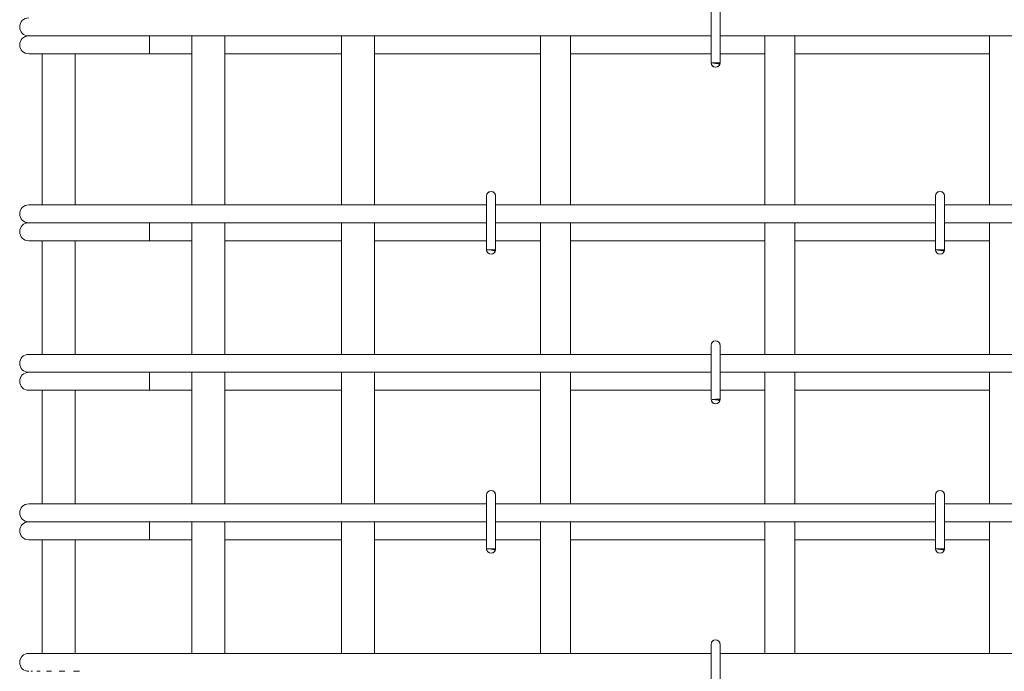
# Model space of a CAD drawing. Header units: millimetres. Extents: x -2599 to 8520, y -1002 to 49067.
# Tile 9 of 29: x -976 to -318, y 43706 to 44142. Entities that reach past the tile are written whole.
import ezdxf

# ---------------------------------------------------------------- set-up
doc = ezdxf.new("R2010")
doc.units = ezdxf.units.MM
for name, color, linetype, lineweight in [('A-____-____-DIMS', 211, 'Continuous', 9), ('A-____-____-DIMS-25', 211, 'Continuous', 9), ('S-RBAR-____-OTLN', 171, 'Continuous', 100)]:
    doc.layers.add(name, color=color, linetype=linetype, lineweight=lineweight)
doc.styles.add('GOST Common_I_2', font='GOST_Common Italic.ttf', dxfattribs={"width": 0.8, "height": 62.5})
doc.dimstyles.new('ADSK_Для_арматуры_Основной_2_5_мм_шаг_кол-во_Стрелки_точный', dxfattribs={"dimscale": 304.8, "dimtxt": 0.206224, "dimasz": 0, "dimexe": 0.123031, "dimexo": 0.000403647, "dimgap": 0.032808, "dimtad": 1, "dimdec": 0, "dimlfac": 304.8, "dimdsep": 46, "dimtxsty": 'GOST Common_I_2', "dimblk2": 'NONE', "dimsah": 1, "dimcen": 0.09, "dimdle": 0.123031, "dimazin": 0, "dimtfac": 1, "dimtdec": 4, "dimtix": 1, "dimtmove": 0, "dimatfit": 3, "dimfxl": 1, "dimtvp": 1, "dimtfill": 1, "dimtolj": 1, "dimtzin": 0, "dimarcsym": 2})
doc.dimstyles.new('ADSK_Для_арматуры_Основной_2_5_мм_шаг_кол-во_Стрелки_точный_1', dxfattribs={"dimscale": 304.8, "dimtxt": 0.206224, "dimasz": 0.246063, "dimexe": 0.123031, "dimexo": 0.000403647, "dimgap": 0.032808, "dimtad": 1, "dimdec": 0, "dimlfac": 304.8, "dimdsep": 46, "dimtxsty": 'GOST Common_I_2', "dimsah": 1, "dimcen": 0.09, "dimdle": 0.123031, "dimazin": 0, "dimtfac": 1, "dimtdec": 4, "dimtix": 1, "dimtmove": 0, "dimatfit": 3, "dimfxl": 1, "dimtvp": 1, "dimtfill": 1, "dimtolj": 1, "dimtzin": 0, "dimarcsym": 2})
doc.dimstyles.new('ADSK_Округление_5мм__Узкий__1', dxfattribs={"dimscale": 304.8, "dimtxt": 0.206224, "dimasz": 0.147638, "dimexe": 0.123031, "dimexo": 0.000269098, "dimgap": 0.032808, "dimtad": 1, "dimdec": 0, "dimlfac": 304.8, "dimrnd": 5, "dimdsep": 46, "dimtxsty": 'GOST Common_I_2', "dimblk1": 'OBLIQUE', "dimblk2": 'OBLIQUE', "dimsah": 1, "dimcen": 0.09, "dimdle": 0.123031, "dimazin": 0, "dimtfac": 1, "dimtdec": 4, "dimtix": 1, "dimtmove": 0, "dimatfit": 3, "dimfxl": 1, "dimtvp": 1, "dimtfill": 1, "dimtolj": 1, "dimtzin": 0, "dimlwd": 20, "dimlwe": 20, "dimarcsym": 2})

# ---------------------------------------------------------------- blocks, each defined once
blk = doc.blocks.new('DIMBLOCK4-КЖ1_ПЭ_ВЭ15_Армирование_Пилоны_Пм-15_3_1-1')
at = {"layer": 'A-____-____-DIMS-25', "lineweight": 40}
for p, q in [((-1175.74, 45325), (-1198.24, 45347.5)), ((-1175.74, 45325), (-1153.24, 45302.5)), ((-1175.74, 44125), (-1198.24, 44147.5)), ((-1175.74, 44125), (-1153.24, 44102.5))]:
    blk.add_line(p, q, dxfattribs=at)
at = {"layer": 'A-____-____-DIMS-25', "lineweight": 20}
for p, q in [((-1175.74, 45325), (-1213.24, 45325)), ((-1175.74, 45325), (-1175.74, 44125)), ((-1175.74, 45325), (-1001.09, 45325)), ((-1175.74, 44125), (-1213.24, 44125)), ((-1175.74, 44125), (-1001.09, 44125))]:
    blk.add_line(p, q, dxfattribs=at)
at = {"layer": 'A-____-____-DIMS-25', "color": 0, "lineweight": 20, "insert": (-1267.42, 44659.48), "char_height": 62.5, "width": 157.2495, "attachment_point": 1, "rotation": 90, "line_spacing_factor": 1.022761, "style": 'GOST Common_I_2', "bg_fill": 3, "box_fill_scale": 1.25, "bg_fill_color": 256, "bg_fill_true_color": 13158600, "bg_fill_transparency": 0}
blk.add_mtext('1200', dxfattribs=at)
blk = doc.blocks.new('_Oblique')
at = {"color": 0, "linetype": 'ByBlock', "lineweight": -2}
blk.add_line((-0.5, -0.5), (0.5, 0.5), dxfattribs=at)
blk = doc.blocks.new('DIMBLOCK5-КЖ1_ПЭ_ВЭ15_Армирование_Пилоны_Пм-15_3_1-1')
at = {"layer": 'A-____-____-DIMS-25', "lineweight": 40}
for p, q in [((-1175.74, 44125), (-1198.24, 44147.5)), ((-1175.74, 44125), (-1153.24, 44102.5)), ((-1175.74, 44000), (-1198.24, 44022.5)), ((-1175.74, 44000), (-1153.24, 43977.5))]:
    blk.add_line(p, q, dxfattribs=at)
at = {"layer": 'A-____-____-DIMS-25', "lineweight": 20}
for p, q in [((-1175.74, 44125), (-1213.24, 44125)), ((-1175.74, 44125), (-1175.74, 44000)), ((-1175.74, 44125), (-1001.09, 44125)), ((-1175.74, 44000), (-1213.24, 44000)), ((-1175.74, 44000), (-1001.09, 44000))]:
    blk.add_line(p, q, dxfattribs=at)
at = {"layer": 'A-____-____-DIMS-25', "color": 0, "lineweight": 20, "insert": (-1267.42, 44014.56), "char_height": 62.5, "width": 115.0606, "attachment_point": 1, "rotation": 90, "line_spacing_factor": 1.022761, "style": 'GOST Common_I_2', "bg_fill": 3, "box_fill_scale": 1.25, "bg_fill_color": 256, "bg_fill_true_color": 13158600, "bg_fill_transparency": 0}
blk.add_mtext('125', dxfattribs=at)
blk = doc.blocks.new('DIMBLOCK6-КЖ1_ПЭ_ВЭ15_Армирование_Пилоны_Пм-15_3_1-1')
at = {"layer": 'A-____-____-DIMS-25', "lineweight": 40}
for p, q in [((-1175.74, 44000), (-1198.24, 44022.5)), ((-1175.74, 44000), (-1153.24, 43977.5)), ((-1175.74, 43300), (-1198.24, 43322.5)), ((-1175.74, 43300), (-1153.24, 43277.5))]:
    blk.add_line(p, q, dxfattribs=at)
at = {"layer": 'A-____-____-DIMS-25', "lineweight": 20}
for p, q in [((-1175.74, 44000), (-1213.24, 44000)), ((-1175.74, 44000), (-1175.74, 43300)), ((-1175.74, 44000), (-1001.09, 44000)), ((-1175.74, 43300), (-1213.24, 43300)), ((-1175.74, 43300), (-1001.09, 43300))]:
    blk.add_line(p, q, dxfattribs=at)
at = {"layer": 'A-____-____-DIMS-25', "color": 0, "lineweight": 20, "insert": (-1267.42, 43597.26), "char_height": 62.5, "width": 126.5667, "attachment_point": 1, "rotation": 90, "line_spacing_factor": 1.022761, "style": 'GOST Common_I_2', "bg_fill": 3, "box_fill_scale": 1.25, "bg_fill_color": 256, "bg_fill_true_color": 13158600, "bg_fill_transparency": 0}
blk.add_mtext('700', dxfattribs=at)
blk = doc.blocks.new('DIMBLOCK18-КЖ1_ПЭ_ВЭ15_Армирование_Пилоны_Пм-15_3_1-1')
at = {"layer": 'A-____-____-DIMS-25', "lineweight": 40}
for points in [[(-1176.74, 45325), (-1186.62, 45250), (-1166.87, 45250)], [(-1176.74, 44125), (-1166.87, 44200), (-1186.62, 44200)]]:
    blk.add_hatch(color=256, dxfattribs=at).paths.add_polyline_path(points)
at = {"layer": 'A-____-____-DIMS-25'}
for p, q in [((-1176.74, 44087.5), (-1176.74, 45362.5)), ((-1176.74, 45325), (-1214.24, 45325)), ((-1176.74, 45325), (-1013.59, 45325)), ((-1176.74, 44125), (-1214.24, 44125)), ((-1176.74, 44125), (-1013.59, 44125))]:
    blk.add_line(p, q, dxfattribs=at)
at = {"layer": 'A-____-____-DIMS-25', "lineweight": 40}
for p, q in [((-1176.74, 45325), (-1186.62, 45250)), ((-1166.87, 45250), (-1176.74, 45325)), ((-1186.62, 45250), (-1166.87, 45250)), ((-1166.87, 44200), (-1186.62, 44200)), ((-1186.62, 44200), (-1176.74, 44125)), ((-1176.74, 44125), (-1166.87, 44200))]:
    blk.add_line(p, q, dxfattribs=at)
at = {"layer": 'A-____-____-DIMS-25', "color": 0, "insert": (-1268.42, 44554.01), "char_height": 62.5, "width": 410.3829, "attachment_point": 1, "rotation": 90, "line_spacing_factor": 1.022761, "style": 'GOST Common_I_2', "bg_fill": 3, "box_fill_scale": 1.25, "bg_fill_color": 256, "bg_fill_true_color": 13158600, "bg_fill_transparency": 0}
blk.add_mtext('200x6=1200', dxfattribs=at)
blk = doc.blocks.new('_None')
blk = doc.blocks.new('DIMBLOCK19-КЖ1_ПЭ_ВЭ15_Армирование_Пилоны_Пм-15_3_1-1')
at = {"layer": 'A-____-____-DIMS-25', "lineweight": 40}
for points in [[(-1176.74, 44000), (-1186.62, 43925), (-1166.87, 43925)], [(-1176.74, 43300), (-1166.87, 43375), (-1186.62, 43375)]]:
    blk.add_hatch(color=256, dxfattribs=at).paths.add_polyline_path(points)
at = {"layer": 'A-____-____-DIMS-25'}
for p, q in [((-1176.74, 43262.5), (-1176.74, 44037.5)), ((-1176.74, 44000), (-1214.24, 44000)), ((-1176.74, 44000), (-1013.59, 44000)), ((-1176.74, 43300), (-1214.24, 43300)), ((-1176.74, 43300), (-1013.59, 43300))]:
    blk.add_line(p, q, dxfattribs=at)
at = {"layer": 'A-____-____-DIMS-25', "lineweight": 40}
for p, q in [((-1176.74, 44000), (-1186.62, 43925)), ((-1166.87, 43925), (-1176.74, 44000)), ((-1186.62, 43925), (-1166.87, 43925)), ((-1166.87, 43375), (-1186.62, 43375)), ((-1186.62, 43375), (-1176.74, 43300)), ((-1176.74, 43300), (-1166.87, 43375))]:
    blk.add_line(p, q, dxfattribs=at)
at = {"layer": 'A-____-____-DIMS-25', "color": 0, "insert": (-1268.42, 43496.59), "char_height": 62.5, "width": 368.194, "attachment_point": 1, "rotation": 90, "line_spacing_factor": 1.022761, "style": 'GOST Common_I_2', "bg_fill": 3, "box_fill_scale": 1.25, "bg_fill_color": 256, "bg_fill_true_color": 13158600, "bg_fill_transparency": 0}
blk.add_mtext('100x7=700', dxfattribs=at)

msp = doc.modelspace()

# ---------------------------------------------------------------- hatches: boundary and pattern name
at = {"layer": 'S-RBAR-____-OTLN', "lineweight": 20}
for points in [[(-508.6977, 44112.3024), (-508.1019, 44113.0004), (-513.9997, 44113.0004), (-510.9997, 44112.6054)], [(-658.6977, 43987.3024), (-658.1019, 43988.0004), (-663.9997, 43988.0004), (-660.9997, 43987.6054)], [(-358.6977, 43987.3024), (-358.1019, 43988.0004), (-363.9997, 43988.0004), (-358.9958, 43987.3416)], [(-508.6977, 43887.3024), (-508.1019, 43888.0004), (-513.3397, 43887.9135), (-510.9997, 43887.6054)], [(-658.6977, 43787.3024), (-658.1019, 43788.0004), (-663.9997, 43788.0004), (-660.9997, 43787.6054)], [(-358.6977, 43787.3024), (-358.1019, 43788.0004), (-363.9997, 43788.0004), (-358.9958, 43787.3416)]]:
    msp.add_hatch(color=256, dxfattribs=at).paths.add_polyline_path(points)
h = msp.add_hatch(color=256, dxfattribs=at)
edge = h.paths.add_edge_path()
edge.add_arc((-510.9997, 44113.0004), 3, 339.0594289, 360)
edge.add_line((-507.9997, 44113.0004), (-510.9997, 44113.0004))
edge.add_line((-510.9997, 44113.0004), (-508.1978, 44111.9282))
h = msp.add_hatch(color=256, dxfattribs=at)
edge = h.paths.add_edge_path()
edge.add_arc((-660.9997, 43988.0004), 3, 339.0594289, 360)
edge.add_line((-657.9997, 43988.0004), (-660.9997, 43988.0004))
edge.add_line((-660.9997, 43988.0004), (-658.1978, 43986.9282))
h = msp.add_hatch(color=256, dxfattribs=at)
edge = h.paths.add_edge_path()
edge.add_arc((-360.9997, 43988.0004), 3, 339.0594289, 360)
edge.add_line((-357.9997, 43988.0004), (-360.9997, 43988.0004))
edge.add_line((-360.9997, 43988.0004), (-358.1978, 43986.9282))
h = msp.add_hatch(color=256, dxfattribs=at)
edge = h.paths.add_edge_path()
edge.add_arc((-510.9997, 43888.0004), 3, 339.0594289, 360)
edge.add_line((-507.9997, 43888.0004), (-510.9997, 43888.0004))
edge.add_line((-510.9997, 43888.0004), (-508.1978, 43886.9282))
h = msp.add_hatch(color=256, dxfattribs=at)
edge = h.paths.add_edge_path()
edge.add_arc((-660.9997, 43788.0004), 3, 339.0594289, 360)
edge.add_line((-657.9997, 43788.0004), (-660.9997, 43788.0004))
edge.add_line((-660.9997, 43788.0004), (-658.1978, 43786.9282))
h = msp.add_hatch(color=256, dxfattribs=at)
edge = h.paths.add_edge_path()
edge.add_arc((-360.9997, 43788.0004), 3, 339.0594289, 360)
edge.add_line((-357.9997, 43788.0004), (-360.9997, 43788.0004))
edge.add_line((-360.9997, 43788.0004), (-358.1978, 43786.9282))

# ---------------------------------------------------------------- linework, layer by layer
for p, q in [((-513.9997, 44149.0004), (-513.9997, 44113.0004)), ((-507.9997, 44149.0004), (-507.9997, 44113.0004)), ((-970.0911, 44131.0004), (-968.8644, 44131.0004)), ((-968.5409, 44131.0004), (-967.6416, 44131.0004)), ((-967.6451, 44131.0004), (-964.6089, 44131.0004)), ((-964.6198, 44131.0004), (-962.3573, 44131.0004)), ((-962.3676, 44131.0004), (-958.1389, 44131.0004)), ((-958.1569, 44131.0004), (-954.9144, 44131.0004)), ((-954.9321, 44131.0004), (-949.7673, 44131.0004)), ((-949.7892, 44131.0004), (-945.899, 44131.0004)), ((-945.922, 44131.0004), (-940.1106, 44131.0004)), ((-940.132, 44131.0004), (-936.0058, 44131.0004)), ((-936.03, 44131.0004), (-934.0911, 44131.0004)), ((-513.9997, 44131.0004), (-934.0911, 44131.0004)), ((-889.4182, 44131.0004), (-889.4182, 44119.0004)), ((-860.9997, 44018.0004), (-860.9997, 44131.0004)), ((-838.9997, 44018.0004), (-838.9997, 44131.0004)), ((-760.9997, 44018.0004), (-760.9997, 44131.0004)), ((-738.9997, 44018.0004), (-738.9997, 44131.0004)), ((-627.9997, 44018.0004), (-627.9997, 44131.0004)), ((-607.9997, 44018.0004), (-607.9997, 44131.0004)), ((-213.9997, 44131.0004), (-507.9997, 44131.0004)), ((-477.9997, 44018.0004), (-477.9997, 44131.0004)), ((-457.9997, 44018.0004), (-457.9997, 44131.0004)), ((-327.9997, 44018.0004), (-327.9997, 44131.0004)), ((-970.0911, 44119.0004), (-908.6352, 44119.0004)), ((-960.9997, 44018.0004), (-960.9997, 44119.0004)), ((-938.9997, 44018.0004), (-938.9997, 44119.0004)), ((-889.4182, 44119.0004), (-908.6352, 44119.0004)), ((-889.4182, 44119.0004), (-860.9997, 44119.0004)), ((-838.9997, 44119.0004), (-760.9997, 44119.0004)), ((-738.9997, 44119.0004), (-627.9997, 44119.0004)), ((-607.9997, 44119.0004), (-513.9997, 44119.0004)), ((-507.9997, 44119.0004), (-477.9997, 44119.0004)), ((-457.9997, 44119.0004), (-327.9997, 44119.0004)), ((-508.1019, 44113.0004), (-513.9997, 44113.0004)), ((-513.9997, 44113.0004), (-510.9997, 44112.6054)), ((-507.9997, 44113.0004), (-510.9997, 44113.0004)), ((-510.9997, 44113.0004), (-508.1978, 44111.9282)), ((-510.9997, 44112.6054), (-508.6977, 44112.3024)), ((-508.6977, 44112.3024), (-508.1019, 44113.0004)), ((-663.9997, 44024.0004), (-663.9997, 43988.0004)), ((-657.9997, 44024.0004), (-657.9997, 43988.0004)), ((-363.9997, 44024.0004), (-363.9997, 43988.0004)), ((-357.9997, 44024.0004), (-357.9997, 43988.0004)), ((-970.0911, 44018.0004), (-959.5469, 44018.0004)), ((-959.5469, 44018.0004), (-934.0911, 44018.0004)), ((-663.9997, 44018.0004), (-934.0911, 44018.0004)), ((-363.9997, 44018.0004), (-657.9997, 44018.0004)), ((-63.9997, 44018.0004), (-357.9997, 44018.0004)), ((-970.0911, 44006.0004), (-968.8644, 44006.0004)), ((-968.5409, 44006.0004), (-967.6416, 44006.0004)), ((-967.6451, 44006.0004), (-964.6089, 44006.0004)), ((-964.6198, 44006.0004), (-962.3573, 44006.0004)), ((-962.3676, 44006.0004), (-958.1389, 44006.0004)), ((-958.1569, 44006.0004), (-954.9144, 44006.0004)), ((-954.9321, 44006.0004), (-949.7673, 44006.0004)), ((-949.7892, 44006.0004), (-945.899, 44006.0004)), ((-945.922, 44006.0004), (-940.1106, 44006.0004)), ((-940.132, 44006.0004), (-936.0058, 44006.0004)), ((-936.03, 44006.0004), (-934.0911, 44006.0004)), ((-663.9997, 44006.0004), (-934.0911, 44006.0004)), ((-889.4182, 44006.0004), (-889.4182, 43994.0004)), ((-860.9997, 43918.0004), (-860.9997, 44006.0004)), ((-838.9997, 43918.0004), (-838.9997, 44006.0004)), ((-760.9997, 43918.0004), (-760.9997, 44006.0004)), ((-738.9997, 43918.0004), (-738.9997, 44006.0004)), ((-363.9997, 44006.0004), (-657.9997, 44006.0004)), ((-627.9997, 43918.0004), (-627.9997, 44006.0004)), ((-607.9997, 43918.0004), (-607.9997, 44006.0004)), ((-477.9997, 43918.0004), (-477.9997, 44006.0004)), ((-457.9997, 43918.0004), (-457.9997, 44006.0004)), ((-63.9997, 44006.0004), (-357.9997, 44006.0004)), ((-327.9997, 43918.0004), (-327.9997, 44006.0004)), ((-970.0911, 43994.0004), (-908.6352, 43994.0004)), ((-960.9997, 43918.0004), (-960.9997, 43994.0004)), ((-938.9997, 43918.0004), (-938.9997, 43994.0004)), ((-889.4182, 43994.0004), (-908.6352, 43994.0004)), ((-889.4182, 43994.0004), (-860.9997, 43994.0004)), ((-838.9997, 43994.0004), (-760.9997, 43994.0004)), ((-738.9997, 43994.0004), (-663.9997, 43994.0004)), ((-657.9997, 43994.0004), (-627.9997, 43994.0004)), ((-607.9997, 43994.0004), (-477.9997, 43994.0004)), ((-457.9997, 43994.0004), (-363.9997, 43994.0004)), ((-357.9997, 43994.0004), (-327.9997, 43994.0004)), ((-658.1019, 43988.0004), (-663.9997, 43988.0004)), ((-663.9997, 43988.0004), (-660.9997, 43987.6054)), ((-657.9997, 43988.0004), (-660.9997, 43988.0004)), ((-660.9997, 43988.0004), (-658.1978, 43986.9282)), ((-660.9997, 43987.6054), (-658.6977, 43987.3024)), ((-658.6977, 43987.3024), (-658.1019, 43988.0004)), ((-358.1019, 43988.0004), (-363.9997, 43988.0004)), ((-363.9997, 43988.0004), (-358.9958, 43987.3416)), ((-357.9997, 43988.0004), (-360.9997, 43988.0004)), ((-360.9997, 43988.0004), (-358.1978, 43986.9282)), ((-358.9958, 43987.3416), (-358.6977, 43987.3024)), ((-358.6977, 43987.3024), (-358.1019, 43988.0004)), ((-513.9997, 43924.0004), (-513.9997, 43888.0004)), ((-507.9997, 43924.0004), (-507.9997, 43888.0004)), ((-970.0911, 43918.0004), (-959.5469, 43918.0004)), ((-959.5469, 43918.0004), (-934.0911, 43918.0004)), ((-513.9997, 43918.0004), (-934.0911, 43918.0004)), ((-213.9997, 43918.0004), (-507.9997, 43918.0004)), ((-970.0911, 43906.0004), (-968.8644, 43906.0004)), ((-968.5409, 43906.0004), (-967.6416, 43906.0004)), ((-967.6451, 43906.0004), (-964.6089, 43906.0004)), ((-964.6198, 43906.0004), (-962.3573, 43906.0004)), ((-962.3676, 43906.0004), (-958.1389, 43906.0004)), ((-958.1569, 43906.0004), (-954.9144, 43906.0004)), ((-954.9321, 43906.0004), (-949.7673, 43906.0004)), ((-949.7892, 43906.0004), (-945.899, 43906.0004)), ((-945.922, 43906.0004), (-940.1106, 43906.0004)), ((-940.132, 43906.0004), (-936.0058, 43906.0004)), ((-936.03, 43906.0004), (-934.0911, 43906.0004)), ((-513.9997, 43906.0004), (-934.0911, 43906.0004)), ((-889.4182, 43906.0004), (-889.4182, 43894.0004)), ((-860.9997, 43818.0004), (-860.9997, 43906.0004)), ((-838.9997, 43818.0004), (-838.9997, 43906.0004)), ((-760.9997, 43818.0004), (-760.9997, 43906.0004)), ((-738.9997, 43818.0004), (-738.9997, 43906.0004)), ((-627.9997, 43818.0004), (-627.9997, 43906.0004)), ((-607.9997, 43818.0004), (-607.9997, 43906.0004)), ((-213.9997, 43906.0004), (-507.9997, 43906.0004)), ((-477.9997, 43818.0004), (-477.9997, 43906.0004)), ((-457.9997, 43818.0004), (-457.9997, 43906.0004)), ((-327.9997, 43818.0004), (-327.9997, 43906.0004)), ((-970.0911, 43894.0004), (-908.6352, 43894.0004)), ((-960.9997, 43818.0004), (-960.9997, 43894.0004)), ((-938.9997, 43818.0004), (-938.9997, 43894.0004)), ((-889.4182, 43894.0004), (-908.6352, 43894.0004)), ((-889.4182, 43894.0004), (-860.9997, 43894.0004)), ((-838.9997, 43894.0004), (-760.9997, 43894.0004)), ((-738.9997, 43894.0004), (-627.9997, 43894.0004)), ((-607.9997, 43894.0004), (-513.9997, 43894.0004)), ((-507.9997, 43894.0004), (-477.9997, 43894.0004)), ((-457.9997, 43894.0004), (-327.9997, 43894.0004)), ((-508.1019, 43888.0004), (-513.3397, 43887.9135)), ((-513.3397, 43887.9135), (-510.9997, 43887.6054)), ((-507.9997, 43888.0004), (-510.9997, 43888.0004)), ((-510.9997, 43888.0004), (-508.1978, 43886.9282)), ((-510.9997, 43887.6054), (-508.6977, 43887.3024)), ((-508.6977, 43887.3024), (-508.1019, 43888.0004)), ((-663.9997, 43824.0004), (-663.9997, 43788.0004)), ((-657.9997, 43824.0004), (-657.9997, 43788.0004)), ((-363.9997, 43824.0004), (-363.9997, 43788.0004)), ((-357.9997, 43824.0004), (-357.9997, 43788.0004)), ((-970.0911, 43818.0004), (-959.5469, 43818.0004)), ((-959.5469, 43818.0004), (-934.0911, 43818.0004)), ((-663.9997, 43818.0004), (-934.0911, 43818.0004)), ((-363.9997, 43818.0004), (-657.9997, 43818.0004)), ((-63.9997, 43818.0004), (-357.9997, 43818.0004)), ((-970.0911, 43806.0004), (-968.8644, 43806.0004)), ((-968.5409, 43806.0004), (-967.6416, 43806.0004)), ((-967.6451, 43806.0004), (-964.6089, 43806.0004)), ((-964.6198, 43806.0004), (-962.3573, 43806.0004)), ((-962.3676, 43806.0004), (-958.1389, 43806.0004)), ((-958.1569, 43806.0004), (-954.9144, 43806.0004)), ((-954.9321, 43806.0004), (-949.7673, 43806.0004)), ((-949.7892, 43806.0004), (-945.899, 43806.0004)), ((-945.922, 43806.0004), (-940.1106, 43806.0004)), ((-940.132, 43806.0004), (-936.0058, 43806.0004)), ((-936.03, 43806.0004), (-934.0911, 43806.0004)), ((-663.9997, 43806.0004), (-934.0911, 43806.0004)), ((-889.4182, 43806.0004), (-889.4182, 43794.0004)), ((-860.9997, 43718.0004), (-860.9997, 43806.0004)), ((-838.9997, 43718.0004), (-838.9997, 43806.0004)), ((-760.9997, 43718.0004), (-760.9997, 43806.0004)), ((-738.9997, 43718.0004), (-738.9997, 43806.0004)), ((-363.9997, 43806.0004), (-657.9997, 43806.0004)), ((-627.9997, 43718.0004), (-627.9997, 43806.0004)), ((-607.9997, 43718.0004), (-607.9997, 43806.0004)), ((-477.9997, 43718.0004), (-477.9997, 43806.0004)), ((-457.9997, 43718.0004), (-457.9997, 43806.0004)), ((-63.9997, 43806.0004), (-357.9997, 43806.0004)), ((-327.9997, 43718.0004), (-327.9997, 43806.0004)), ((-970.0911, 43794.0004), (-908.6352, 43794.0004)), ((-960.9997, 43718.0004), (-960.9997, 43794.0004)), ((-938.9997, 43718.0004), (-938.9997, 43794.0004)), ((-889.4182, 43794.0004), (-908.6352, 43794.0004)), ((-889.4182, 43794.0004), (-860.9997, 43794.0004)), ((-838.9997, 43794.0004), (-760.9997, 43794.0004)), ((-738.9997, 43794.0004), (-663.9997, 43794.0004)), ((-657.9997, 43794.0004), (-627.9997, 43794.0004)), ((-607.9997, 43794.0004), (-477.9997, 43794.0004)), ((-457.9997, 43794.0004), (-363.9997, 43794.0004)), ((-357.9997, 43794.0004), (-327.9997, 43794.0004)), ((-658.1019, 43788.0004), (-663.9997, 43788.0004)), ((-663.9997, 43788.0004), (-660.9997, 43787.6054)), ((-657.9997, 43788.0004), (-660.9997, 43788.0004)), ((-660.9997, 43788.0004), (-658.1978, 43786.9282)), ((-660.9997, 43787.6054), (-658.6977, 43787.3024)), ((-658.6977, 43787.3024), (-658.1019, 43788.0004)), ((-358.1019, 43788.0004), (-363.9997, 43788.0004)), ((-363.9997, 43788.0004), (-358.9958, 43787.3416)), ((-357.9997, 43788.0004), (-360.9997, 43788.0004)), ((-360.9997, 43788.0004), (-358.1978, 43786.9282)), ((-358.9958, 43787.3416), (-358.6977, 43787.3024)), ((-358.6977, 43787.3024), (-358.1019, 43788.0004)), ((-513.9997, 43724.0004), (-513.9997, 43688.0004)), ((-507.9997, 43724.0004), (-507.9997, 43688.0004)), ((-970.0911, 43718.0004), (-959.5469, 43718.0004)), ((-959.5469, 43718.0004), (-934.0911, 43718.0004)), ((-513.9997, 43718.0004), (-934.0911, 43718.0004)), ((-213.9997, 43718.0004), (-507.9997, 43718.0004)), ((-968.5409, 43706.0004), (-967.6416, 43706.0004)), ((-964.6198, 43706.0004), (-962.3573, 43706.0004)), ((-958.1569, 43706.0004), (-954.9144, 43706.0004)), ((-949.7892, 43706.0004), (-945.899, 43706.0004)), ((-940.132, 43706.0004), (-936.0058, 43706.0004))]:
    msp.add_line(p, q, dxfattribs=at)
for centre, radius, start, end in [((-970.0911, 44137.0004), 6, 90, 270), ((-970.0911, 44125.0004), 6, 90, 270), ((-970.0911, 44125.0004), 6, 90, 105), ((-510.9997, 44113.0004), 3, 180, 0), ((-510.9997, 44113.0004), 3, 339.0594289, 0), ((-510.9997, 44113.0004), 3, 345, 0), ((-510.9997, 44113.0004), 3, 210, 240), ((-510.9997, 44113.0004), 3, 300, 330), ((-660.9997, 44024.0004), 3, 0, 180), ((-660.9997, 44024.0004), 3, 120, 150), ((-660.9997, 44024.0004), 3, 30, 60), ((-360.9997, 44024.0004), 3, 0, 180), ((-360.9997, 44024.0004), 3, 120, 150), ((-360.9997, 44024.0004), 3, 30, 60), ((-660.9997, 44024.0004), 3, 0, 15), ((-360.9997, 44024.0004), 3, 0, 15), ((-970.0911, 44012.0004), 6, 90, 270), ((-970.0911, 44000.0004), 6, 90, 270), ((-970.0911, 44000.0004), 6, 90, 105), ((-660.9997, 43988.0004), 3, 180, 0), ((-660.9997, 43988.0004), 3, 339.0594289, 0), ((-660.9997, 43988.0004), 3, 345, 0), ((-360.9997, 43988.0004), 3, 180, 0), ((-360.9997, 43988.0004), 3, 339.0594289, 0), ((-360.9997, 43988.0004), 3, 345, 0), ((-660.9997, 43988.0004), 3, 210, 240), ((-660.9997, 43988.0004), 3, 300, 330), ((-360.9997, 43988.0004), 3, 210, 240), ((-360.9997, 43988.0004), 3, 300, 330), ((-510.9997, 43924.0004), 3, 0, 180), ((-510.9997, 43924.0004), 3, 120, 150), ((-510.9997, 43924.0004), 3, 30, 60), ((-510.9997, 43924.0004), 3, 0, 15), ((-970.0911, 43912.0004), 6, 90, 270), ((-970.0911, 43900.0004), 6, 90, 270), ((-970.0911, 43900.0004), 6, 90, 105), ((-510.9997, 43888.0004), 3, 180, 0), ((-510.9997, 43888.0004), 3, 210, 240), ((-510.9997, 43888.0004), 3, 300, 330), ((-510.9997, 43888.0004), 3, 339.0594289, 0), ((-510.9997, 43888.0004), 3, 345, 0), ((-660.9997, 43824.0004), 3, 0, 180), ((-660.9997, 43824.0004), 3, 120, 150), ((-660.9997, 43824.0004), 3, 30, 60), ((-660.9997, 43824.0004), 3, 0, 15), ((-360.9997, 43824.0004), 3, 0, 180), ((-360.9997, 43824.0004), 3, 120, 150), ((-360.9997, 43824.0004), 3, 30, 60), ((-360.9997, 43824.0004), 3, 0, 15), ((-970.0911, 43812.0004), 6, 90, 270), ((-970.0911, 43800.0004), 6, 90, 270), ((-970.0911, 43800.0004), 6, 90, 105), ((-660.9997, 43788.0004), 3, 180, 0), ((-660.9997, 43788.0004), 3, 210, 240), ((-660.9997, 43788.0004), 3, 300, 330), ((-660.9997, 43788.0004), 3, 339.0594289, 0), ((-660.9997, 43788.0004), 3, 345, 0), ((-360.9997, 43788.0004), 3, 180, 0), ((-360.9997, 43788.0004), 3, 210, 240), ((-360.9997, 43788.0004), 3, 300, 330), ((-360.9997, 43788.0004), 3, 339.0594289, 0), ((-360.9997, 43788.0004), 3, 345, 0), ((-510.9997, 43724.0004), 3, 0, 180), ((-510.9997, 43724.0004), 3, 120, 150), ((-510.9997, 43724.0004), 3, 30, 60), ((-510.9997, 43724.0004), 3, 0, 15), ((-970.0911, 43712.0004), 6, 90, 270)]:
    msp.add_arc(centre, radius, start, end, dxfattribs=at)

# ---------------------------------------------------------------- next in the draw order: dimensions: what is measured, and where the dimension line sits
at = {"layer": 'A-____-____-DIMS', "lineweight": 20}
dim = msp.add_linear_dim(base=(-1175.7449, 44125.0004), p1=(-976.0911, 45325.0004), p2=(-976.0911, 44125.0004), angle=90, dimstyle='ADSK_Округление_5мм__Узкий__1', override={"dimpost": '<>', "dimfxl": 1200}, dxfattribs=at)
dim.commit()
dim.dimension.update_dxf_attribs({"geometry": 'DIMBLOCK4-КЖ1_ПЭ_ВЭ15_Армирование_Пилоны_Пм-15_3_1-1', "text_midpoint": (-1217.3974, 44725.0004)})

# ---------------------------------------------------------------- next in the draw order: dimensions: what is measured, and where the dimension line sits
dim = msp.add_linear_dim(base=(-1175.7449, 44000.0004), p1=(-976.0911, 44125.0004), p2=(-976.0911, 44000.0004), angle=90, dimstyle='ADSK_Округление_5мм__Узкий__1', override={"dimpost": '<>', "dimfxl": 125}, dxfattribs=at)
dim.commit()
dim.dimension.update_dxf_attribs({"geometry": 'DIMBLOCK5-КЖ1_ПЭ_ВЭ15_Армирование_Пилоны_Пм-15_3_1-1', "text_midpoint": (-1216.9949, 44062.5004)})

# ---------------------------------------------------------------- next in the draw order: dimensions: what is measured, and where the dimension line sits
at = {"layer": 'A-____-____-DIMS'}
dim = msp.add_linear_dim(base=(-1176.7449, 45325.0004), p1=(-976.0911, 44125.0004), p2=(-976.0911, 45325.0004), angle=90, text='200x6=1200', dimstyle='ADSK_Для_арматуры_Основной_2_5_мм_шаг_кол-во_Стрелки_точный_1', override={"dimpost": '<>', "dimblk1": 'None', "dimblk2": 'None', "dimsah": 1, "dimfxl": 1200}, dxfattribs=at)
dim.commit()
dim.dimension.update_dxf_attribs({"geometry": 'DIMBLOCK18-КЖ1_ПЭ_ВЭ15_Армирование_Пилоны_Пм-15_3_1-1', "text_midpoint": (-1217.9949, 44725.0004)})
at = {"layer": 'A-____-____-DIMS', "lineweight": 20}
dim = msp.add_linear_dim(base=(-1175.7449, 43300.0004), p1=(-976.0911, 44000.0004), p2=(-976.0911, 43300.0004), angle=90, dimstyle='ADSK_Округление_5мм__Узкий__1', override={"dimpost": '<>', "dimfxl": 700}, dxfattribs=at)
dim.commit()
dim.dimension.update_dxf_attribs({"geometry": 'DIMBLOCK6-КЖ1_ПЭ_ВЭ15_Армирование_Пилоны_Пм-15_3_1-1', "text_midpoint": (-1216.9949, 43650.0004)})

# ---------------------------------------------------------------- next in the draw order: dimensions: what is measured, and where the dimension line sits
at = {"layer": 'A-____-____-DIMS'}
dim = msp.add_linear_dim(base=(-1176.7449, 44000.0004), p1=(-976.0911, 43300.0004), p2=(-976.0911, 44000.0004), angle=90, text='100x7=700', dimstyle='ADSK_Для_арматуры_Основной_2_5_мм_шаг_кол-во_Стрелки_точный', override={"dimpost": '<>', "dimblk1": 'None', "dimblk2": 'None', "dimsah": 1, "dimfxl": 700}, dxfattribs=at)
dim.commit()
dim.dimension.update_dxf_attribs({"geometry": 'DIMBLOCK19-КЖ1_ПЭ_ВЭ15_Армирование_Пилоны_Пм-15_3_1-1', "text_midpoint": (-1218.3974, 43650.0004)})

doc.saveas('drawing.dxf')
